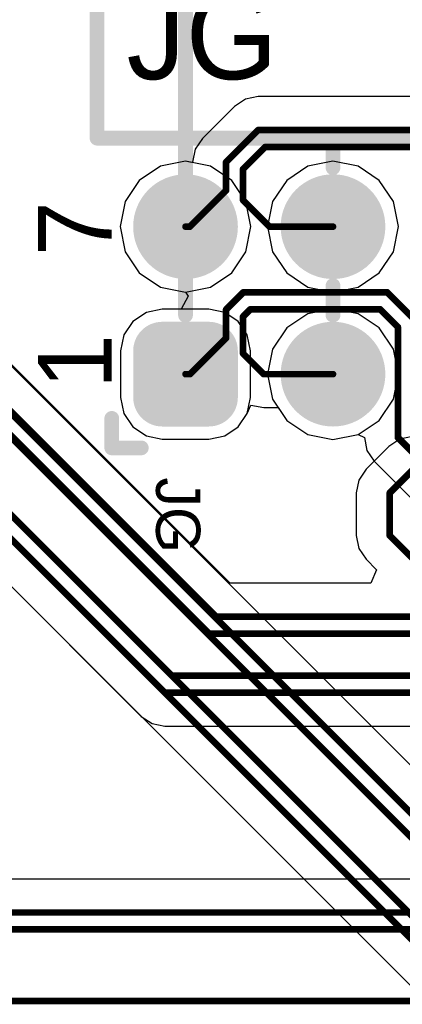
# Model space of a CAD drawing. Header units: millimetres. Extents: x 1.4 to 10.4, y 0 to 10.9.
# Tile 90 of 177: x 4.788 to 5.047, y 5.248 to 5.915. Entities that reach past the tile are written whole.
import ezdxf

# ---------------------------------------------------------------- set-up
doc = ezdxf.new("R2010")
doc.units = ezdxf.units.MM
doc.header["$MEASUREMENT"] = 0
for name, color, linetype in [('BottomLayer', 5, 'Continuous'), ('BottomSolder', 6, 'Continuous'), ('InternalPlane1', 76, 'Continuous'), ('InternalPlane2', 16, 'Continuous'), ('Mechanical2', 216, 'Continuous'), ('Mechanical31', 56, 'Continuous'), ('TopLayer', 1, 'Continuous'), ('TopOverlay', 2, 'Continuous'), ('TopSolder', 216, 'Continuous')]:
    doc.layers.add(name, color=color, linetype=linetype)

msp = doc.modelspace()

# ---------------------------------------------------------------- linework, layer by layer
at = {"layer": 'BottomLayer'}
for p, q in [((4.94056, 5.86146), (4.9332, 5.85654)), ((4.94924, 5.86319), (4.94056, 5.86146)), ((5.22776, 5.86319), (4.94924, 5.86319)), ((4.94924, 5.86319), (4.94924, 5.86319)), ((4.9332, 5.85654), (4.91146, 5.8348)), ((4.9332, 5.85654), (4.9332, 5.85654)), ((4.91146, 5.8348), (4.90654, 5.82744)), ((4.90654, 5.82744), (4.90481, 5.81876)), ((4.88303, 5.81597), (4.86864, 5.80636)), ((4.9, 5.81935), (4.88303, 5.81597)), ((4.90388, 5.81858), (4.9, 5.81935)), ((4.90481, 5.81876), (4.90388, 5.81858)), ((4.86864, 5.80636), (4.85903, 5.79197)), ((4.85903, 5.79197), (4.85565, 5.775)), ((4.85565, 5.775), (4.85903, 5.75803)), ((4.85903, 5.75803), (4.86864, 5.74364)), ((5.11916, 5.34319), (4.7158, 5.74654)), ((4.86864, 5.74364), (4.88303, 5.73403)), ((4.88303, 5.73403), (4.89997, 5.73066)), ((4.90184, 5.72786), (4.89713, 5.71904)), ((4.89997, 5.73066), (4.90184, 5.72786)), ((4.87343, 5.71689), (4.86425, 5.71075)), ((4.88425, 5.71904), (4.87343, 5.71689)), ((4.89713, 5.71904), (4.88425, 5.71904)), ((4.86425, 5.71075), (4.85811, 5.70157)), ((4.85811, 5.70157), (4.85596, 5.69075)), ((4.85596, 5.69075), (4.85596, 5.65925)), ((4.85596, 5.65925), (4.85811, 5.64843)), ((4.85811, 5.64843), (4.86425, 5.63925)), ((4.93575, 5.63925), (4.94189, 5.64843)), ((4.94189, 5.64843), (4.94432, 5.65404)), ((4.94189, 5.64843), (4.94189, 5.64843)), ((4.94189, 5.64843), (4.94189, 5.64843)), ((4.94432, 5.65404), (4.94432, 5.65404)), ((4.94432, 5.65404), (4.94432, 5.65404)), ((4.94432, 5.65404), (4.953, 5.65231)), ((4.953, 5.65231), (4.953, 5.65231)), ((4.953, 5.65231), (4.96285, 5.65231)), ((4.96285, 5.65231), (4.96864, 5.64364)), ((4.96864, 5.64364), (4.98303, 5.63403)), ((4.86425, 5.63925), (4.87343, 5.63311)), ((4.92657, 5.63311), (4.93575, 5.63925)), ((4.87343, 5.63311), (4.88425, 5.63096)), ((4.88425, 5.63096), (4.91575, 5.63096)), ((4.91575, 5.63096), (4.92657, 5.63311)), ((4.98303, 5.63403), (5, 5.63065)), ((5, 5.63065), (5.01697, 5.63403)), ((5.01697, 5.63403), (5.02131, 5.632)), ((5.02131, 5.632), (5.02131, 5.632)), ((5.02131, 5.632), (5.02131, 5.632)), ((5.02131, 5.632), (5.02131, 5.632)), ((5.02131, 5.632), (5.02304, 5.62332)), ((5.02304, 5.62332), (5.02796, 5.61596)), ((5.02796, 5.61596), (5.20096, 5.44296)), ((4.7461, 5.56681), (5.05946, 5.25346))]:
    msp.add_line(p, q, dxfattribs=at)
at = {"layer": 'BottomLayer', "const_width": 0.0045}
for points in [[(4.9275, 5.81876), (4.94924, 5.8405)], [(4.94924, 5.8405), (5.22776, 5.8405)], [(4.939, 5.814), (4.954, 5.829)], [(4.954, 5.829), (5.223, 5.829)], [(4.9275, 5.7995), (4.9275, 5.81876)], [(4.939, 5.793), (4.939, 5.814)], [(4.903, 5.775), (4.9275, 5.7995)], [(4.939, 5.793), (4.957, 5.775)], [(4.9, 5.775), (4.903, 5.775)], [(4.957, 5.775), (5, 5.775)], [(4.69976, 5.7305), (5.10976, 5.3205)], [(4.9275, 5.71876), (4.93924, 5.7305)], [(4.93924, 5.7305), (5.03676, 5.7305)], [(5.03676, 5.7305), (5.0555, 5.71176)], [(4.695, 5.719), (5.105, 5.309)], [(4.939, 5.714), (4.944, 5.719)], [(4.944, 5.719), (5.032, 5.719)], [(5.032, 5.719), (5.044, 5.707)], [(4.9275, 5.6995), (4.9275, 5.71876)], [(4.939, 5.689), (4.939, 5.714)], [(5.044, 5.632), (5.044, 5.707)], [(4.903, 5.675), (4.9275, 5.6995)], [(4.939, 5.689), (4.953, 5.675)], [(4.9, 5.675), (4.903, 5.675)], [(4.953, 5.675), (5, 5.675)], [(5.044, 5.632), (5.217, 5.459)], [(4.76026, 5.601), (5.08026, 5.281)], [(4.7555, 5.5895), (5.0755, 5.2695)]]:
    msp.add_lwpolyline(points, dxfattribs=at)
at = {"layer": 'BottomLayer'}
for points, const_width in [([(4.94811, 5.8405, 1), (4.95036, 5.8405, 1)], 0.00225), ([(4.94811, 5.8405, 1), (4.95036, 5.8405, 1)], 0.00225), ([(4.95287, 5.829, 1), (4.95512, 5.829, 1)], 0.00225), ([(4.95287, 5.829, 1), (4.95512, 5.829, 1)], 0.00225), ([(4.92638, 5.81876, 1), (4.92863, 5.81876, 1)], 0.00225), ([(4.92638, 5.81876, 1), (4.92863, 5.81876, 1)], 0.00225), ([(4.93788, 5.814, 1), (4.94013, 5.814, 1)], 0.00225), ([(4.93788, 5.814, 1), (4.94013, 5.814, 1)], 0.00225), ([(4.88425, 5.775, 1), (4.91575, 5.775, 1)], 0.0315), ([(4.92638, 5.7995, 1), (4.92863, 5.7995, 1)], 0.00225), ([(4.92638, 5.7995, 1), (4.92863, 5.7995, 1)], 0.00225), ([(4.98425, 5.775, 1), (5.01575, 5.775, 1)], 0.0315), ([(4.93788, 5.793, 1), (4.94013, 5.793, 1)], 0.00225), ([(4.93788, 5.793, 1), (4.94013, 5.793, 1)], 0.00225), ([(4.89888, 5.775, 1), (4.90113, 5.775, 1)], 0.00225), ([(4.90188, 5.775, 1), (4.90412, 5.775, 1)], 0.00225), ([(4.90188, 5.775, 1), (4.90412, 5.775, 1)], 0.00225), ([(4.95587, 5.775, 1), (4.95812, 5.775, 1)], 0.00225), ([(4.95587, 5.775, 1), (4.95812, 5.775, 1)], 0.00225), ([(4.99887, 5.775, 1), (5.00113, 5.775, 1)], 0.00225), ([(4.93811, 5.7305, 1), (4.94036, 5.7305, 1)], 0.00225), ([(4.93811, 5.7305, 1), (4.94036, 5.7305, 1)], 0.00225), ([(5.03564, 5.7305, 1), (5.03789, 5.7305, 1)], 0.00225), ([(5.03564, 5.7305, 1), (5.03789, 5.7305, 1)], 0.00225), ([(4.94287, 5.719, 1), (4.94512, 5.719, 1)], 0.00225), ([(4.94287, 5.719, 1), (4.94512, 5.719, 1)], 0.00225), ([(5.03087, 5.719, 1), (5.03313, 5.719, 1)], 0.00225), ([(5.03087, 5.719, 1), (5.03313, 5.719, 1)], 0.00225), ([(4.92638, 5.71876, 1), (4.92863, 5.71876, 1)], 0.00225), ([(4.92638, 5.71876, 1), (4.92863, 5.71876, 1)], 0.00225), ([(4.93788, 5.714, 1), (4.94013, 5.714, 1)], 0.00225), ([(4.93788, 5.714, 1), (4.94013, 5.714, 1)], 0.00225), ([(5.04288, 5.707, 1), (5.04512, 5.707, 1)], 0.00225), ([(5.04288, 5.707, 1), (5.04512, 5.707, 1)], 0.00225), ([(4.87638, 5.69075, 1), (4.89213, 5.69075, 1)], 0.01575), ([(4.90787, 5.69075, 1), (4.92362, 5.69075, 1)], 0.01575), ([(4.92638, 5.6995, 1), (4.92863, 5.6995, 1)], 0.00225), ([(4.92638, 5.6995, 1), (4.92863, 5.6995, 1)], 0.00225), ([(4.98425, 5.675, 1), (5.01575, 5.675, 1)], 0.0315), ([(4.93788, 5.689, 1), (4.94013, 5.689, 1)], 0.00225), ([(4.93788, 5.689, 1), (4.94013, 5.689, 1)], 0.00225), ([(4.87638, 5.65925, 1), (4.89213, 5.65925, 1)], 0.01575), ([(4.89888, 5.675, 1), (4.90113, 5.675, 1)], 0.00225), ([(4.90787, 5.65925, 1), (4.92362, 5.65925, 1)], 0.01575), ([(4.90188, 5.675, 1), (4.90412, 5.675, 1)], 0.00225), ([(4.90188, 5.675, 1), (4.90412, 5.675, 1)], 0.00225), ([(4.95188, 5.675, 1), (4.95413, 5.675, 1)], 0.00225), ([(4.95188, 5.675, 1), (4.95413, 5.675, 1)], 0.00225), ([(4.99887, 5.675, 1), (5.00113, 5.675, 1)], 0.00225), ([(5.04288, 5.632, 1), (5.04512, 5.632, 1)], 0.00225), ([(5.04288, 5.632, 1), (5.04512, 5.632, 1)], 0.00225)]:
    msp.add_lwpolyline(points, format="xyb", close=True, dxfattribs=dict(at, const_width=const_width))
for points in [[(4.88425, 5.6435), (4.91575, 5.6435), (4.88425, 5.7065), (4.91575, 5.7065)], [(4.8685, 5.65925), (4.9315, 5.65925), (4.8685, 5.69075), (4.9315, 5.69075)]]:
    msp.add_solid(points, dxfattribs=at)
at = {"layer": 'BottomSolder'}
for points, const_width in [([(4.88225, 5.775, 1), (4.91775, 5.775, 1)], 0.0355), ([(4.98225, 5.775, 1), (5.01775, 5.775, 1)], 0.0355), ([(4.87438, 5.69075, 1), (4.89413, 5.69075, 1)], 0.01975), ([(4.90587, 5.69075, 1), (4.92562, 5.69075, 1)], 0.01975), ([(4.98225, 5.675, 1), (5.01775, 5.675, 1)], 0.0355), ([(4.87438, 5.65925, 1), (4.89413, 5.65925, 1)], 0.01975), ([(4.90587, 5.65925, 1), (4.92562, 5.65925, 1)], 0.01975)]:
    msp.add_lwpolyline(points, format="xyb", close=True, dxfattribs=dict(at, const_width=const_width))
for points in [[(4.88425, 5.6395), (4.91575, 5.6395), (4.88425, 5.7105), (4.91575, 5.7105)], [(4.8645, 5.65925), (4.9355, 5.65925), (4.8645, 5.69075), (4.9355, 5.69075)]]:
    msp.add_solid(points, dxfattribs=at)
at = {"layer": 'InternalPlane1', "const_width": 0.03165}
for points in [[(4.88417, 5.775, 1), (4.91583, 5.775, 1)], [(4.98417, 5.775, 1), (5.01583, 5.775, 1)], [(4.88417, 5.675, 1), (4.91583, 5.675, 1)], [(4.98417, 5.675, 1), (5.01583, 5.675, 1)]]:
    msp.add_lwpolyline(points, format="xyb", close=True, dxfattribs=at)
at = {"layer": 'InternalPlane2', "const_width": 0.03165}
for points in [[(4.88417, 5.775, 1), (4.91583, 5.775, 1)], [(4.98417, 5.775, 1), (5.01583, 5.775, 1)], [(4.88417, 5.675, 1), (4.91583, 5.675, 1)], [(4.98417, 5.675, 1), (5.01583, 5.675, 1)]]:
    msp.add_lwpolyline(points, format="xyb", close=True, dxfattribs=at)
at = {"layer": 'Mechanical2', "const_width": 0.01}
msp.add_lwpolyline([(4.9, 5.7205), (4.9, 6.235)], dxfattribs=at)
msp.add_lwpolyline([(4.9, 5.7205), (4.9, 6.235)], dxfattribs=at)
at = {"layer": 'Mechanical2', "const_width": 0.005}
msp.add_lwpolyline([(4.8975, 5.7205, 1), (4.9025, 5.7205, 1)], format="xyb", close=True, dxfattribs=at)
msp.add_lwpolyline([(4.8975, 5.7205, 1), (4.9025, 5.7205, 1)], format="xyb", close=True, dxfattribs=at)
at = {"layer": 'TopLayer'}
for p, q in [((4.88303, 5.81597), (4.86864, 5.80636)), ((4.9, 5.81935), (4.88303, 5.81597)), ((4.91697, 5.81597), (4.9, 5.81935)), ((4.93136, 5.80636), (4.91697, 5.81597)), ((4.98303, 5.81597), (4.96864, 5.80636)), ((5, 5.81935), (4.98303, 5.81597)), ((5.01697, 5.81597), (5, 5.81935)), ((5.03136, 5.80636), (5.01697, 5.81597)), ((4.86864, 5.80636), (4.85903, 5.79197)), ((4.94097, 5.79197), (4.93136, 5.80636)), ((4.96864, 5.80636), (4.95903, 5.79197)), ((5.04097, 5.79197), (5.03136, 5.80636)), ((4.85903, 5.79197), (4.85565, 5.775)), ((4.94435, 5.775), (4.94097, 5.79197)), ((4.95903, 5.79197), (4.95565, 5.775)), ((5.04435, 5.775), (5.04097, 5.79197)), ((4.85565, 5.775), (4.85903, 5.75803)), ((4.94097, 5.75803), (4.94435, 5.775)), ((4.95565, 5.775), (4.95903, 5.75803)), ((5.04097, 5.75803), (5.04435, 5.775)), ((4.85903, 5.75803), (4.86864, 5.74364)), ((4.93136, 5.74364), (4.94097, 5.75803)), ((4.95903, 5.75803), (4.96864, 5.74364)), ((5.03136, 5.74364), (5.04097, 5.75803)), ((4.93016, 5.53319), (4.7168, 5.74654)), ((4.86864, 5.74364), (4.88303, 5.73403)), ((4.91697, 5.73403), (4.93136, 5.74364)), ((4.96864, 5.74364), (4.98303, 5.73403)), ((5.01697, 5.73403), (5.03136, 5.74364)), ((4.88303, 5.73403), (4.9, 5.73065)), ((4.9, 5.73065), (4.91697, 5.73403)), ((4.98303, 5.73403), (5, 5.73065)), ((5, 5.73065), (5.01697, 5.73403)), ((4.87343, 5.71689), (4.86425, 5.71075)), ((4.88425, 5.71904), (4.87343, 5.71689)), ((4.91575, 5.71904), (4.88425, 5.71904)), ((4.92657, 5.71689), (4.91575, 5.71904)), ((4.93575, 5.71075), (4.92657, 5.71689)), ((4.98303, 5.71597), (4.96864, 5.70636)), ((5, 5.71935), (4.98303, 5.71597)), ((5.01697, 5.71597), (5, 5.71935)), ((5.03136, 5.70636), (5.01697, 5.71597)), ((4.86425, 5.71075), (4.85811, 5.70157)), ((4.94189, 5.70157), (4.93575, 5.71075)), ((4.85811, 5.70157), (4.85596, 5.69075)), ((4.94404, 5.69075), (4.94189, 5.70157)), ((4.96864, 5.70636), (4.95903, 5.69197)), ((5.04097, 5.69197), (5.03136, 5.70636)), ((4.85596, 5.69075), (4.85596, 5.65925)), ((4.94404, 5.65925), (4.94404, 5.69075)), ((4.95903, 5.69197), (4.95565, 5.675)), ((5.04435, 5.675), (5.04097, 5.69197)), ((4.95565, 5.675), (4.95903, 5.65803)), ((5.04097, 5.65803), (5.04435, 5.675)), ((4.85596, 5.65925), (4.85811, 5.64843)), ((4.94189, 5.64843), (4.94404, 5.65925)), ((4.95903, 5.65803), (4.96864, 5.64364)), ((5.03136, 5.64364), (5.04097, 5.65803)), ((4.85811, 5.64843), (4.86425, 5.63925)), ((4.93575, 5.63925), (4.94189, 5.64843)), ((4.96864, 5.64364), (4.98303, 5.63403)), ((5.01697, 5.63403), (5.03136, 5.64364)), ((4.86425, 5.63925), (4.87343, 5.63311)), ((4.92657, 5.63311), (4.93575, 5.63925)), ((4.87343, 5.63311), (4.88425, 5.63096)), ((4.88425, 5.63096), (4.91575, 5.63096)), ((4.91575, 5.63096), (4.92657, 5.63311)), ((4.98303, 5.63403), (5, 5.63065)), ((5, 5.63065), (5.01697, 5.63403)), ((5.04532, 5.63096), (5.03796, 5.62604)), ((5.054, 5.63269), (5.04532, 5.63096)), ((5.03796, 5.62604), (5.02246, 5.61054)), ((5.03796, 5.62604), (5.03796, 5.62604)), ((5.02246, 5.61054), (5.01754, 5.60318)), ((5.01754, 5.60318), (5.01581, 5.5945)), ((5.01581, 5.5945), (5.01581, 5.5945)), ((5.01581, 5.5945), (5.01581, 5.5655)), ((4.7466, 5.56631), (4.86996, 5.44296)), ((5.01581, 5.5655), (5.01581, 5.5655)), ((5.01581, 5.5655), (5.01754, 5.55682)), ((5.01754, 5.55682), (5.02246, 5.54946)), ((5.02246, 5.54946), (5.02949, 5.54242)), ((5.02949, 5.54242), (5.02567, 5.53319)), ((5.02567, 5.53319), (4.93016, 5.53319)), ((4.86996, 5.44296), (4.86996, 5.44296)), ((4.86996, 5.44296), (4.87732, 5.43804)), ((4.87732, 5.43804), (4.886, 5.43631)), ((4.886, 5.43631), (4.886, 5.43631)), ((4.886, 5.43631), (5.66684, 5.43631)), ((5.59034, 5.33269), (4.63966, 5.33269))]:
    msp.add_line(p, q, dxfattribs=at)
for points, const_width in [([(4.88425, 5.775, 1), (4.91575, 5.775, 1)], 0.0315), ([(4.98425, 5.775, 1), (5.01575, 5.775, 1)], 0.0315), ([(4.87638, 5.69075, 1), (4.89213, 5.69075, 1)], 0.01575), ([(4.90787, 5.69075, 1), (4.92362, 5.69075, 1)], 0.01575), ([(4.98425, 5.675, 1), (5.01575, 5.675, 1)], 0.0315), ([(4.87638, 5.65925, 1), (4.89213, 5.65925, 1)], 0.01575), ([(4.90787, 5.65925, 1), (4.92362, 5.65925, 1)], 0.01575), ([(5.03737, 5.5945, 1), (5.03963, 5.5945, 1)], 0.00225), ([(5.03737, 5.5945, 1), (5.03963, 5.5945, 1)], 0.00225), ([(5.03737, 5.5655, 1), (5.03963, 5.5655, 1)], 0.00225), ([(5.03737, 5.5655, 1), (5.03963, 5.5655, 1)], 0.00225), ([(4.91964, 5.5105, 1), (4.92189, 5.5105, 1)], 0.00225), ([(4.91964, 5.5105, 1), (4.92189, 5.5105, 1)], 0.00225), ([(4.91488, 5.499, 1), (4.91713, 5.499, 1)], 0.00225), ([(4.91488, 5.499, 1), (4.91713, 5.499, 1)], 0.00225), ([(4.88964, 5.4705, 1), (4.89189, 5.4705, 1)], 0.00225), ([(4.88964, 5.4705, 1), (4.89189, 5.4705, 1)], 0.00225), ([(4.88488, 5.459, 1), (4.88713, 5.459, 1)], 0.00225), ([(4.88488, 5.459, 1), (4.88713, 5.459, 1)], 0.00225)]:
    msp.add_lwpolyline(points, format="xyb", close=True, dxfattribs=dict(at, const_width=const_width))
at = {"layer": 'TopLayer', "const_width": 0.0045}
for points in [[(4.70076, 5.7305), (4.92076, 5.5105)], [(4.696, 5.719), (4.916, 5.499)], [(5.0385, 5.5945), (5.054, 5.61)], [(4.76076, 5.6005), (4.89076, 5.4705)], [(5.0385, 5.5655), (5.0385, 5.5945)], [(4.756, 5.589), (4.886, 5.459)], [(5.0385, 5.5655), (5.054, 5.55)], [(4.92076, 5.5105), (5.7045, 5.5105)], [(4.916, 5.499), (5.69974, 5.499)], [(4.89076, 5.4705), (5.681, 5.4705)], [(4.886, 5.459), (5.67624, 5.459)], [(4.21, 5.31), (5.595, 5.31)], [(4.20524, 5.2985), (5.59024, 5.2985)], [(4.195, 5.25), (5.575, 5.25)]]:
    msp.add_lwpolyline(points, dxfattribs=at)
at = {"layer": 'TopLayer'}
for points in [[(4.88425, 5.6435), (4.91575, 5.6435), (4.88425, 5.7065), (4.91575, 5.7065)], [(4.8685, 5.65925), (4.9315, 5.65925), (4.8685, 5.69075), (4.9315, 5.69075)]]:
    msp.add_solid(points, dxfattribs=at)
at = {"layer": 'TopOverlay', "const_width": 0.01}
for points in [[(4.84, 5.835), (4.84, 6.17)], [(4.84, 5.835), (5.46, 5.835)], [(4.9, 5.815), (4.9, 5.835)], [(5, 5.815), (5, 5.835)], [(4.9, 5.715), (4.9, 5.735)], [(5, 5.715), (5, 5.735)], [(4.85, 5.625), (4.85, 5.645)], [(4.85, 5.625), (4.87, 5.625)]]:
    msp.add_lwpolyline(points, dxfattribs=at)
at = {"layer": 'TopOverlay', "const_width": 0.005}
for points in [[(4.8375, 5.835, 1), (4.8425, 5.835, 1)], [(4.8375, 5.835, 1), (4.8425, 5.835, 1)], [(4.8975, 5.835, 1), (4.9025, 5.835, 1)], [(4.9975, 5.835, 1), (5.0025, 5.835, 1)], [(4.8975, 5.815, 1), (4.9025, 5.815, 1)], [(4.9975, 5.815, 1), (5.0025, 5.815, 1)], [(4.8975, 5.735, 1), (4.9025, 5.735, 1)], [(4.9975, 5.735, 1), (5.0025, 5.735, 1)], [(4.8975, 5.715, 1), (4.9025, 5.715, 1)], [(4.9975, 5.715, 1), (5.0025, 5.715, 1)], [(4.8475, 5.645, 1), (4.8525, 5.645, 1)], [(4.8475, 5.625, 1), (4.8525, 5.625, 1)], [(4.8475, 5.625, 1), (4.8525, 5.625, 1)], [(4.8675, 5.625, 1), (4.8725, 5.625, 1)]]:
    msp.add_lwpolyline(points, format="xyb", close=True, dxfattribs=at)
at = {"layer": 'TopSolder'}
for points, const_width in [([(4.88225, 5.775, 1), (4.91775, 5.775, 1)], 0.0355), ([(4.98225, 5.775, 1), (5.01775, 5.775, 1)], 0.0355), ([(4.87438, 5.69075, 1), (4.89413, 5.69075, 1)], 0.01975), ([(4.90587, 5.69075, 1), (4.92562, 5.69075, 1)], 0.01975), ([(4.98225, 5.675, 1), (5.01775, 5.675, 1)], 0.0355), ([(4.87438, 5.65925, 1), (4.89413, 5.65925, 1)], 0.01975), ([(4.90587, 5.65925, 1), (4.92562, 5.65925, 1)], 0.01975)]:
    msp.add_lwpolyline(points, format="xyb", close=True, dxfattribs=dict(at, const_width=const_width))
for points in [[(4.88425, 5.6395), (4.91575, 5.6395), (4.88425, 5.7105), (4.91575, 5.7105)], [(4.8645, 5.65925), (4.9355, 5.65925), (4.8645, 5.69075), (4.9355, 5.69075)]]:
    msp.add_solid(points, dxfattribs=at)

# ---------------------------------------------------------------- texts
at = {"layer": 'Mechanical31'}
msp.add_text('JG', height=0.06, rotation=360, dxfattribs=at).set_placement((4.86, 5.875))
at = {"layer": 'TopOverlay'}
for s, height, rotation, p in [('7', 0.05, 90, (4.85, 5.755)), ('1', 0.05, 90, (4.85, 5.665)), ('JG', 0.03, 270, (4.88, 5.605))]:
    msp.add_text(s, height=height, rotation=rotation, dxfattribs=at).set_placement(p)

doc.saveas('drawing.dxf')
